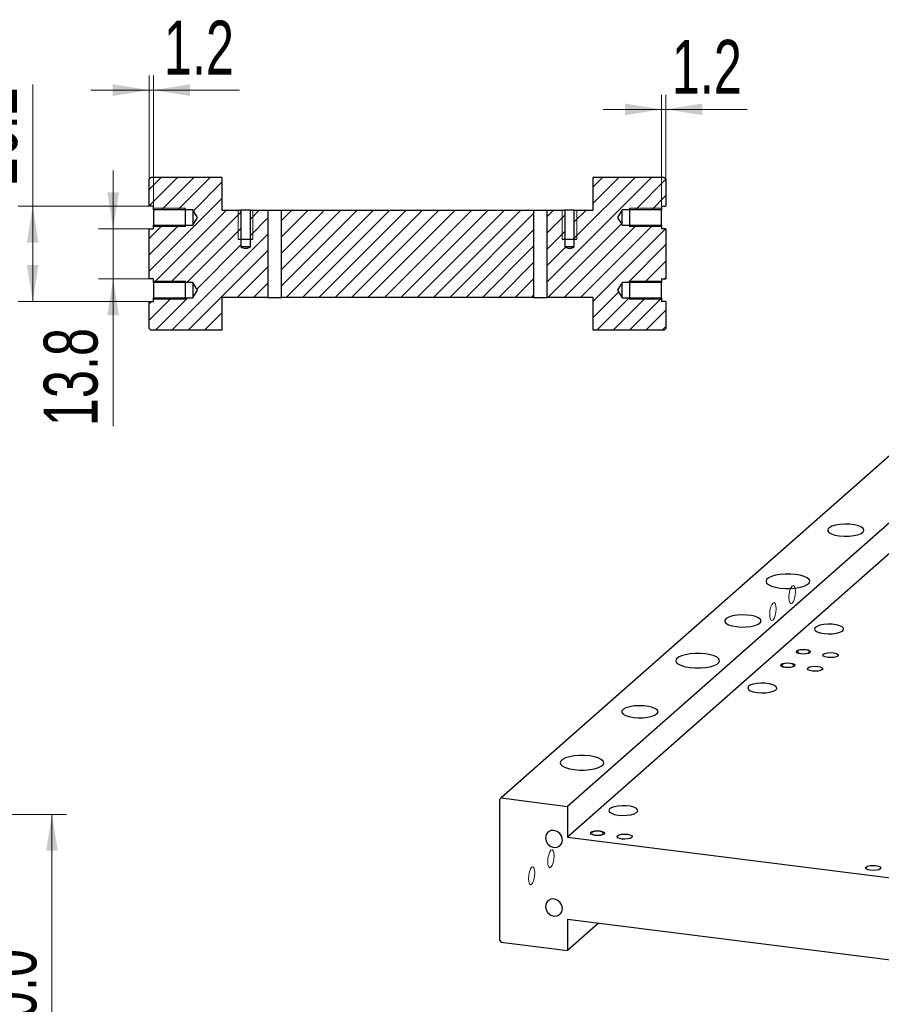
# Model space of a CAD drawing. Header units: millimetres. Extents: x 0 to 297, y 0 to 210.
# Tile 7 of 9: x 177 to 236, y 53 to 120. Entities that reach past the tile are written whole.
import ezdxf

# ---------------------------------------------------------------- set-up
doc = ezdxf.new("R2010")
doc.units = ezdxf.units.MM
doc.styles.add('SLDTEXTSTYLE1', font='TXT', dxfattribs={"width": 0.7})
doc.dimstyles.new('SLDDIMSTYLE1', dxfattribs={"dimtxt": 3.950146, "dimasz": 2.5, "dimexe": 0, "dimexo": 0.0625, "dimgap": 0.987537, "dimtad": 2, "dimdec": 1, "dimlfac": 4, "dimrnd": 1e-09, "dimzin": 12, "dimdsep": 46, "dimtxsty": 'SLDTEXTSTYLE1', "dimsah": 1, "dimcen": 0.09, "dimadec": 0, "dimazin": 3, "dimtfac": 1, "dimtmove": 0, "dimatfit": 0, "dimfxl": 0, "dimfrac": 2, "dimtolj": 1, "dimtzin": 12, "dimarcsym": 0})
doc.dimstyles.new('SLDDIMSTYLE3', dxfattribs={"dimtxt": 3.950146, "dimasz": 2.5, "dimexe": 0, "dimexo": 0.0625, "dimgap": 0.987537, "dimtad": 2, "dimdec": 1, "dimlfac": 4, "dimrnd": 1e-09, "dimzin": 4, "dimdsep": 46, "dimtxsty": 'SLDTEXTSTYLE1', "dimsah": 1, "dimcen": 0.09, "dimadec": 0, "dimazin": 1, "dimtfac": 1, "dimtofl": 0, "dimtmove": 0, "dimatfit": 3, "dimfxl": 0, "dimfrac": 2, "dimtolj": 1, "dimtzin": 12, "dimarcsym": 0})
doc.dimstyles.new('SLDDIMSTYLE4', dxfattribs={"dimtxt": 3.950146, "dimasz": 2.5, "dimexe": 0, "dimexo": 0.0625, "dimgap": 0.987537, "dimtad": 2, "dimdec": 1, "dimlfac": 4, "dimrnd": 1e-09, "dimzin": 12, "dimdsep": 46, "dimtxsty": 'SLDTEXTSTYLE1', "dimsah": 1, "dimcen": 0.09, "dimadec": 0, "dimazin": 3, "dimtfac": 1, "dimtofl": 0, "dimtmove": 0, "dimatfit": 3, "dimfxl": 0, "dimfrac": 2, "dimtolj": 1, "dimtzin": 12, "dimarcsym": 0})

# ---------------------------------------------------------------- blocks, each defined once
blk = doc.blocks.new('_D_52')
at = {"color": 7, "linetype": 'Continuous', "lineweight": 0}
for p, q in [((156.965, 65.752), (180.47, 65.752)), ((179.47, 35.752), (179.47, 65.752)), ((156.965, 35.752), (180.47, 35.752))]:
    blk.add_line(p, q, dxfattribs=at)
at = {"color": 7, "linetype": 'Continuous', "lineweight": 18}
for points in [[(179.47, 65.752), (179.07, 63.252), (179.87, 63.252)], [(179.47, 35.752), (179.87, 38.252), (179.07, 38.252)]]:
    blk.add_solid(points, dxfattribs=at)
at = {"color": 7, "linetype": 'Continuous', "lineweight": 18, "insert": (174.695, 47.83), "char_height": 3.7042, "attachment_point": 1, "rotation": 90, "style": 'SLDTEXTSTYLE1'}
blk.add_mtext('120.0', dxfattribs=at)
blk = doc.blocks.new('_D_68')
at = {"color": 7, "linetype": 'Continuous', "lineweight": 0}
for p, q in [((186.145, 109.399), (186.145, 116.52)), ((186.445, 107.549), (186.445, 116.52)), ((186.145, 115.52), (182.145, 115.52)), ((186.445, 115.52), (186.145, 115.52)), ((186.445, 115.52), (192.341, 115.52))]:
    blk.add_line(p, q, dxfattribs=at)
at = {"color": 7, "linetype": 'Continuous', "lineweight": 18}
for points in [[(186.145, 115.52), (183.645, 115.92), (183.645, 115.12)], [(186.445, 115.52), (188.945, 115.12), (188.945, 115.92)]]:
    blk.add_solid(points, dxfattribs=at)
at = {"color": 7, "linetype": 'Continuous', "lineweight": 18, "insert": (187.155, 120.295), "char_height": 3.7042, "attachment_point": 1, "style": 'SLDTEXTSTYLE1'}
blk.add_mtext('1.2', dxfattribs=at)
blk = doc.blocks.new('_D_69')
at = {"color": 7, "linetype": 'Continuous', "lineweight": 0}
for p, q in [((183.674, 105.999), (183.674, 109.999)), ((186.145, 105.999), (182.674, 105.999)), ((183.674, 102.549), (183.674, 105.999)), ((186.145, 102.549), (182.674, 102.549)), ((183.674, 102.549), (183.674, 92.428))]:
    blk.add_line(p, q, dxfattribs=at)
at = {"color": 7, "linetype": 'Continuous', "lineweight": 18}
for points in [[(183.674, 105.999), (184.074, 108.499), (183.274, 108.499)], [(183.674, 102.549), (183.274, 100.049), (184.074, 100.049)]]:
    blk.add_solid(points, dxfattribs=at)
at = {"color": 7, "linetype": 'Continuous', "lineweight": 18, "insert": (178.899, 92.428), "char_height": 3.7042, "attachment_point": 1, "rotation": 90, "style": 'SLDTEXTSTYLE1'}
blk.add_mtext('13.8', dxfattribs=at)
blk = doc.blocks.new('_D_70')
at = {"color": 7, "linetype": 'Continuous', "lineweight": 0}
for p, q in [((178.145, 107.549), (178.145, 115.9)), ((186.145, 107.549), (177.145, 107.549)), ((178.145, 107.549), (178.145, 100.999)), ((186.145, 100.999), (177.145, 100.999))]:
    blk.add_line(p, q, dxfattribs=at)
at = {"color": 7, "linetype": 'Continuous', "lineweight": 18}
for points in [[(178.145, 107.549), (177.745, 105.049), (178.545, 105.049)], [(178.145, 100.999), (178.545, 103.499), (177.745, 103.499)]]:
    blk.add_solid(points, dxfattribs=at)
at = {"color": 7, "linetype": 'Continuous', "lineweight": 18, "insert": (173.37, 108.985), "char_height": 3.7042, "attachment_point": 1, "rotation": 90, "style": 'SLDTEXTSTYLE1'}
blk.add_mtext('26.2', dxfattribs=at)
blk = doc.blocks.new('_D_71')
at = {"color": 7, "linetype": 'Continuous', "lineweight": 0}
for p, q in [((221.345, 107.549), (221.345, 115.198)), ((221.645, 109.399), (221.645, 115.198)), ((221.345, 114.198), (217.345, 114.198)), ((221.345, 114.198), (221.645, 114.198)), ((221.645, 114.198), (227.229, 114.198))]:
    blk.add_line(p, q, dxfattribs=at)
at = {"color": 7, "linetype": 'Continuous', "lineweight": 18}
for points in [[(221.345, 114.198), (218.845, 114.598), (218.845, 113.798)], [(221.645, 114.198), (224.145, 113.798), (224.145, 114.598)]]:
    blk.add_solid(points, dxfattribs=at)
at = {"color": 7, "linetype": 'Continuous', "lineweight": 18, "insert": (222.043, 118.973), "char_height": 3.7042, "attachment_point": 1, "style": 'SLDTEXTSTYLE1'}
blk.add_mtext('1.2', dxfattribs=at)

msp = doc.modelspace()

# ---------------------------------------------------------------- hatches: boundary and pattern name
at = {"linetype": 'Continuous', "lineweight": 18}
h = msp.add_hatch(dxfattribs=at)
h.set_pattern_fill('ANSI31', scale=0.25, angle=2.8e-322, style=0)
edge = h.paths.add_edge_path(flags=0)
edge.add_line((189.145, 101.249), (186.445, 101.249))
edge.add_line((186.445, 101.249), (186.445, 100.999))
edge.add_line((186.445, 100.999), (186.145, 100.999))
edge.add_line((186.145, 100.999), (186.145, 99.149))
edge.add_line((186.145, 99.149), (186.27, 99.024))
edge.add_line((186.27, 99.024), (191.145, 99.024))
edge.add_line((191.145, 99.024), (191.145, 101.274))
edge.add_line((191.145, 101.274), (194.308, 101.274))
edge.add_line((194.308, 101.274), (194.308, 107.274))
edge.add_line((194.308, 107.274), (193.098, 107.274))
edge.add_line((193.098, 107.274), (193.098, 104.749))
edge.add_spline(control_points=[(193.098, 104.749), (193.083, 104.741), (193.067, 104.734), (193.052, 104.727), (192.981, 104.696), (192.908, 104.667), (192.832, 104.656), (192.78, 104.648), (192.726, 104.651), (192.674, 104.662), (192.604, 104.677), (192.537, 104.705), (192.472, 104.735), (192.462, 104.74), (192.452, 104.744), (192.442, 104.749)], knot_values=[0.004341, 0.004341, 0.004341, 0.004341, 0.004546, 0.004546, 0.004546, 0.005472, 0.005472, 0.005472, 0.006106, 0.006106, 0.006106, 0.006966, 0.006966, 0.006966, 0.007096, 0.007096, 0.007096, 0.007096], weights=[1, 1, 1, 1, 1, 1, 1, 1, 1, 1, 1, 1, 1, 1, 1, 1], degree=3, periodic=0)
edge.add_line((192.442, 104.749), (192.442, 107.274))
edge.add_line((192.442, 107.274), (191.145, 107.274))
edge.add_line((191.145, 107.274), (191.145, 109.524))
edge.add_line((191.145, 109.524), (186.27, 109.524))
edge.add_line((186.27, 109.524), (186.145, 109.399))
edge.add_line((186.145, 109.399), (186.145, 107.549))
edge.add_line((186.145, 107.549), (186.445, 107.549))
edge.add_line((186.445, 107.549), (186.445, 107.299))
edge.add_line((186.445, 107.299), (189.145, 107.299))
edge.add_line((189.145, 107.299), (189.461, 106.774))
edge.add_line((189.461, 106.774), (189.145, 106.249))
edge.add_line((189.145, 106.249), (186.445, 106.249))
edge.add_line((186.445, 106.249), (186.445, 105.999))
edge.add_line((186.445, 105.999), (186.145, 105.999))
edge.add_line((186.145, 105.999), (186.145, 102.549))
edge.add_line((186.145, 102.549), (186.445, 102.549))
edge.add_line((186.445, 102.549), (186.445, 102.299))
edge.add_line((186.445, 102.299), (189.145, 102.299))
edge.add_line((189.145, 102.299), (189.461, 101.774))
edge.add_line((189.461, 101.774), (189.145, 101.249))
h = msp.add_hatch(dxfattribs=at)
h.set_pattern_fill('ANSI31', scale=0.25, angle=2.8e-322, style=0)
edge = h.paths.add_edge_path(flags=0)
edge.add_line((218.645, 101.249), (218.33, 101.774))
edge.add_line((218.33, 101.774), (218.645, 102.299))
edge.add_line((218.645, 102.299), (221.345, 102.299))
edge.add_line((221.345, 102.299), (221.345, 102.549))
edge.add_line((221.345, 102.549), (221.645, 102.549))
edge.add_line((221.645, 102.549), (221.645, 105.999))
edge.add_line((221.645, 105.999), (221.345, 105.999))
edge.add_line((221.345, 105.999), (221.345, 106.249))
edge.add_line((221.345, 106.249), (218.645, 106.249))
edge.add_line((218.645, 106.249), (218.33, 106.774))
edge.add_line((218.33, 106.774), (218.645, 107.299))
edge.add_line((218.645, 107.299), (221.345, 107.299))
edge.add_line((221.345, 107.299), (221.345, 107.549))
edge.add_line((221.345, 107.549), (221.645, 107.549))
edge.add_line((221.645, 107.549), (221.645, 109.399))
edge.add_line((221.645, 109.399), (221.52, 109.524))
edge.add_line((221.52, 109.524), (216.645, 109.524))
edge.add_line((216.645, 109.524), (216.645, 107.274))
edge.add_line((216.645, 107.274), (215.348, 107.274))
edge.add_line((215.348, 107.274), (215.348, 104.749))
edge.add_spline(control_points=[(215.348, 104.749), (215.333, 104.741), (215.317, 104.734), (215.302, 104.727), (215.231, 104.696), (215.158, 104.667), (215.082, 104.656), (215.03, 104.648), (214.976, 104.651), (214.924, 104.662), (214.854, 104.677), (214.787, 104.705), (214.722, 104.735), (214.712, 104.74), (214.702, 104.744), (214.692, 104.749)], knot_values=[0.004341, 0.004341, 0.004341, 0.004341, 0.004546, 0.004546, 0.004546, 0.005472, 0.005472, 0.005472, 0.006106, 0.006106, 0.006106, 0.006966, 0.006966, 0.006966, 0.007096, 0.007096, 0.007096, 0.007096], weights=[1, 1, 1, 1, 1, 1, 1, 1, 1, 1, 1, 1, 1, 1, 1, 1], degree=3, periodic=0)
edge.add_line((214.692, 104.749), (214.692, 107.274))
edge.add_line((214.692, 107.274), (213.482, 107.274))
edge.add_line((213.482, 107.274), (213.482, 101.274))
edge.add_line((213.482, 101.274), (216.645, 101.274))
edge.add_line((216.645, 101.274), (216.645, 99.024))
edge.add_line((216.645, 99.024), (221.52, 99.024))
edge.add_line((221.52, 99.024), (221.645, 99.149))
edge.add_line((221.645, 99.149), (221.645, 100.999))
edge.add_line((221.645, 100.999), (221.345, 100.999))
edge.add_line((221.345, 100.999), (221.345, 101.249))
edge.add_line((221.345, 101.249), (218.645, 101.249))
h = msp.add_hatch(dxfattribs=at)
h.set_pattern_fill('ANSI31', scale=0.25, angle=2.8e-322, style=0)
h.paths.add_polyline_path([(212.558, 101.274), (212.558, 107.274), (195.232, 107.274), (195.232, 101.274)], flags=0)

# ---------------------------------------------------------------- linework, layer by layer
at = {"color": 7, "linetype": 'Continuous', "lineweight": 25}
for p, q in [((186.27, 109.524), (186.145, 109.399)), ((186.145, 107.549), (186.145, 109.399)), ((191.145, 109.524), (186.27, 109.524)), ((191.145, 109.524), (191.145, 107.274)), ((221.52, 109.524), (216.645, 109.524)), ((216.645, 107.274), (216.645, 109.524)), ((221.645, 109.399), (221.52, 109.524)), ((221.645, 109.399), (221.645, 107.549)), ((186.445, 107.549), (186.145, 107.549)), ((186.445, 107.299), (186.445, 107.549)), ((189.145, 107.299), (186.445, 107.299)), ((186.445, 107.299), (186.445, 106.249)), ((188.645, 106.149), (188.645, 107.399)), ((189.145, 107.299), (189.145, 106.249)), ((189.461, 106.774), (189.145, 107.299)), ((191.145, 107.274), (192.442, 107.274)), ((192.442, 107.274), (192.442, 104.749)), ((193.098, 107.274), (192.442, 107.274)), ((193.098, 104.749), (193.098, 107.274)), ((193.098, 107.274), (194.308, 107.274)), ((194.308, 107.274), (194.308, 101.274)), ((194.308, 107.274), (195.232, 107.274)), ((195.232, 101.274), (195.232, 107.274)), ((195.232, 107.274), (212.558, 107.274)), ((212.558, 107.274), (212.558, 101.274)), ((212.558, 107.274), (213.482, 107.274)), ((213.482, 101.274), (213.482, 107.274)), ((213.482, 107.274), (214.692, 107.274)), ((214.692, 107.274), (214.692, 104.749)), ((215.348, 107.274), (214.692, 107.274)), ((215.348, 104.749), (215.348, 107.274)), ((215.348, 107.274), (216.645, 107.274)), ((218.645, 107.299), (218.33, 106.774)), ((218.645, 106.249), (218.645, 107.299)), ((221.345, 107.299), (218.645, 107.299)), ((219.145, 107.399), (219.145, 106.149)), ((221.345, 107.549), (221.345, 107.299)), ((221.345, 107.549), (221.645, 107.549)), ((221.345, 106.249), (221.345, 107.299)), ((186.445, 106.249), (189.145, 106.249)), ((186.445, 105.999), (186.445, 106.249)), ((189.145, 106.249), (189.461, 106.774)), ((218.33, 106.774), (218.645, 106.249)), ((218.645, 106.249), (221.345, 106.249)), ((221.345, 106.249), (221.345, 105.999)), ((186.145, 102.549), (186.145, 105.999)), ((186.145, 105.999), (186.445, 105.999)), ((221.645, 105.999), (221.345, 105.999)), ((221.645, 105.999), (221.645, 102.549)), ((192.27, 105.274), (193.27, 105.274)), ((214.52, 105.274), (215.52, 105.274)), ((193.098, 104.749), (192.442, 104.749)), ((252.757, 104.297), (210.331, 66.881)), ((215.348, 104.749), (214.692, 104.749)), ((257.317, 103.723), (214.891, 66.306)), ((186.445, 102.549), (186.145, 102.549)), ((186.445, 102.299), (186.445, 102.549)), ((189.145, 102.299), (186.445, 102.299)), ((186.445, 102.299), (186.445, 101.249)), ((188.645, 101.149), (188.645, 102.399)), ((189.145, 102.299), (189.145, 101.249)), ((189.461, 101.774), (189.145, 102.299)), ((218.645, 102.299), (218.33, 101.774)), ((218.645, 101.249), (218.645, 102.299)), ((221.345, 102.299), (218.645, 102.299)), ((219.145, 102.399), (219.145, 101.149)), ((221.345, 102.549), (221.345, 102.299)), ((221.345, 102.549), (221.645, 102.549)), ((221.345, 101.249), (221.345, 102.299)), ((189.145, 101.249), (189.461, 101.774)), ((257.317, 101.601), (214.891, 64.185)), ((218.33, 101.774), (218.645, 101.249)), ((186.145, 99.149), (186.145, 100.999)), ((186.145, 100.999), (186.445, 100.999)), ((186.445, 101.249), (189.145, 101.249)), ((186.445, 100.999), (186.445, 101.249)), ((191.145, 101.274), (191.145, 99.024)), ((194.308, 101.274), (191.145, 101.274)), ((194.308, 101.274), (195.232, 101.274)), ((212.558, 101.274), (195.232, 101.274)), ((212.558, 101.274), (213.482, 101.274)), ((216.645, 101.274), (213.482, 101.274)), ((216.645, 99.024), (216.645, 101.274)), ((218.645, 101.249), (221.345, 101.249)), ((221.345, 101.249), (221.345, 100.999)), ((221.645, 100.999), (221.345, 100.999)), ((221.645, 100.999), (221.645, 99.149)), ((186.145, 99.149), (186.27, 99.024)), ((191.145, 99.024), (186.27, 99.024)), ((221.52, 99.024), (216.645, 99.024)), ((221.52, 99.024), (221.645, 99.149)), ((210.331, 66.881), (210.214, 66.778)), ((210.214, 66.778), (210.214, 57.114)), ((210.331, 66.881), (214.891, 66.306)), ((214.891, 66.306), (214.891, 64.185)), ((214.891, 64.185), (238.744, 61.18)), ((238.744, 55.523), (214.891, 58.528)), ((214.891, 58.528), (214.891, 56.407)), ((216.996, 58.263), (214.891, 56.407)), ((210.214, 57.114), (210.331, 56.981)), ((210.331, 56.981), (214.891, 56.407))]:
    msp.add_line(p, q, dxfattribs=at)
at = {"color": 7, "linetype": 'Continuous', "lineweight": 18}
for p, q in [((186.445, 107.399), (188.645, 107.399)), ((192.27, 107.274), (192.27, 105.274)), ((193.27, 107.274), (193.27, 105.274)), ((214.52, 107.274), (214.52, 105.274)), ((215.52, 107.274), (215.52, 105.274)), ((221.345, 107.399), (219.145, 107.399)), ((186.445, 106.149), (188.645, 106.149)), ((221.345, 106.149), (219.145, 106.149)), ((186.445, 102.399), (188.645, 102.399)), ((221.345, 102.399), (219.145, 102.399)), ((186.445, 101.149), (188.645, 101.149)), ((221.345, 101.149), (219.145, 101.149))]:
    msp.add_line(p, q, dxfattribs=at)
at = {"color": 7, "linetype": 'Continuous', "lineweight": 25, "flags": 128}
for points in [[(233.557, 84.89), (233.889, 84.865), (234.229, 84.87), (234.552, 84.906), (234.834, 84.97), (235.054, 85.056), (235.196, 85.159), (235.249, 85.271), (235.209, 85.384), (235.08, 85.489), (234.871, 85.578), (234.596, 85.646), (234.278, 85.686), (233.939, 85.696), (233.604, 85.675), (233.299, 85.625), (233.046, 85.549), (232.863, 85.453), (232.765, 85.345), (232.758, 85.231), (232.843, 85.121), (233.014, 85.023), (233.258, 84.944), (233.557, 84.89)], [(229.492, 81.304), (229.843, 81.275), (230.204, 81.276), (230.555, 81.305), (230.875, 81.361), (231.146, 81.441), (231.351, 81.54), (231.479, 81.653), (231.522, 81.772), (231.478, 81.892), (231.349, 82.005), (231.144, 82.104), (230.873, 82.184), (230.552, 82.24), (230.201, 82.268), (229.839, 82.268), (229.488, 82.239), (229.168, 82.183), (228.898, 82.103), (228.693, 82.004), (228.565, 81.891), (228.522, 81.771), (228.566, 81.652), (228.694, 81.539), (228.9, 81.44), (229.171, 81.36), (229.492, 81.304)], [(226.486, 78.654), (226.818, 78.629), (227.158, 78.634), (227.481, 78.67), (227.763, 78.733), (227.983, 78.82), (228.125, 78.923), (228.178, 79.035), (228.138, 79.148), (228.009, 79.253), (227.799, 79.342), (227.525, 79.41), (227.207, 79.45), (226.868, 79.46), (226.533, 79.439), (226.228, 79.389), (225.975, 79.313), (225.792, 79.217), (225.694, 79.108), (225.687, 78.995), (225.772, 78.885), (225.943, 78.787), (226.187, 78.708), (226.486, 78.654)], [(232.507, 78.179), (232.798, 78.158), (233.095, 78.167), (233.371, 78.205), (233.602, 78.267), (233.767, 78.35), (233.851, 78.446), (233.847, 78.545), (233.756, 78.64), (233.585, 78.721), (233.349, 78.782), (233.071, 78.817), (232.773, 78.823), (232.483, 78.8), (232.227, 78.749), (232.027, 78.675), (231.901, 78.585), (231.861, 78.487), (231.909, 78.389), (232.041, 78.3), (232.247, 78.228), (232.507, 78.179)], [(224.365, 76.783), (224.014, 76.812), (223.652, 76.812), (223.301, 76.783), (222.981, 76.726), (222.711, 76.646), (222.506, 76.547), (222.378, 76.434), (222.335, 76.315), (222.379, 76.195), (222.507, 76.082), (222.713, 75.983), (222.984, 75.903), (223.304, 75.848), (223.656, 75.819), (224.017, 75.819), (224.368, 75.848), (224.688, 75.904), (224.959, 75.984), (225.164, 76.083), (225.291, 76.196), (225.335, 76.316), (225.291, 76.435), (225.162, 76.548), (224.956, 76.647), (224.685, 76.727), (224.365, 76.783)], [(230.937, 76.805), (231.096, 76.796), (231.253, 76.808), (231.384, 76.839), (231.469, 76.885), (231.496, 76.938), (231.459, 76.99), (231.366, 77.033), (231.229, 77.062), (231.07, 77.071), (230.914, 77.059), (230.783, 77.027), (230.697, 76.982), (230.671, 76.929), (230.707, 76.877), (230.801, 76.833), (230.937, 76.805)], [(233.445, 76.636), (233.337, 76.578), (233.17, 76.538), (232.971, 76.523), (232.769, 76.534), (232.595, 76.57), (232.476, 76.626), (232.429, 76.692), (232.463, 76.759), (232.571, 76.817), (232.738, 76.857), (232.938, 76.872), (233.14, 76.861), (233.314, 76.825), (233.433, 76.77), (233.479, 76.703), (233.445, 76.636)], [(229.877, 75.869), (230.036, 75.86), (230.192, 75.873), (230.323, 75.904), (230.409, 75.949), (230.435, 76.002), (230.399, 76.054), (230.305, 76.098), (230.169, 76.126), (230.01, 76.135), (229.853, 76.123), (229.722, 76.092), (229.637, 76.046), (229.61, 75.994), (229.647, 75.941), (229.74, 75.898), (229.877, 75.869)], [(232.385, 75.7), (232.276, 75.642), (232.11, 75.603), (231.91, 75.587), (231.708, 75.598), (231.534, 75.635), (231.415, 75.69), (231.369, 75.757), (231.402, 75.824), (231.511, 75.882), (231.677, 75.922), (231.877, 75.937), (232.079, 75.926), (232.253, 75.89), (232.372, 75.834), (232.418, 75.768), (232.385, 75.7)], [(227.911, 74.126), (228.202, 74.105), (228.499, 74.114), (228.775, 74.151), (229.006, 74.214), (229.171, 74.297), (229.255, 74.392), (229.251, 74.491), (229.16, 74.586), (228.989, 74.667), (228.753, 74.728), (228.474, 74.764), (228.177, 74.77), (227.887, 74.746), (227.631, 74.696), (227.431, 74.622), (227.305, 74.532), (227.264, 74.433), (227.312, 74.335), (227.445, 74.246), (227.651, 74.174), (227.911, 74.126)], [(219.415, 72.418), (219.747, 72.392), (220.087, 72.398), (220.41, 72.434), (220.692, 72.497), (220.912, 72.584), (221.054, 72.687), (221.107, 72.799), (221.067, 72.912), (220.938, 73.017), (220.728, 73.106), (220.454, 73.174), (220.136, 73.214), (219.797, 73.224), (219.462, 73.203), (219.157, 73.153), (218.903, 73.077), (218.721, 72.981), (218.622, 72.872), (218.616, 72.759), (218.701, 72.649), (218.872, 72.551), (219.116, 72.472), (219.415, 72.418)], [(215.349, 68.832), (215.701, 68.803), (216.062, 68.803), (216.413, 68.832), (216.733, 68.888), (217.004, 68.969), (217.209, 69.068), (217.337, 69.181), (217.38, 69.3), (217.336, 69.42), (217.207, 69.533), (217.001, 69.632), (216.73, 69.711), (216.41, 69.767), (216.059, 69.796), (215.697, 69.796), (215.346, 69.767), (215.026, 69.711), (214.756, 69.631), (214.551, 69.532), (214.423, 69.419), (214.38, 69.299), (214.424, 69.179), (214.552, 69.067), (214.758, 68.968), (215.029, 68.888), (215.349, 68.832)], [(218.365, 65.707), (218.656, 65.686), (218.953, 65.695), (219.229, 65.732), (219.46, 65.795), (219.625, 65.878), (219.709, 65.973), (219.705, 66.073), (219.614, 66.167), (219.443, 66.249), (219.207, 66.31), (218.929, 66.345), (218.631, 66.351), (218.341, 66.328), (218.085, 66.277), (217.885, 66.203), (217.759, 66.113), (217.718, 66.015), (217.767, 65.917), (217.899, 65.828), (218.105, 65.756), (218.365, 65.707)], [(214.54, 63.993), (214.496, 64.224), (214.369, 64.432), (214.179, 64.583), (213.955, 64.656), (213.732, 64.64), (213.542, 64.536), (213.415, 64.361), (213.371, 64.141), (213.415, 63.91), (213.542, 63.702), (213.732, 63.551), (213.955, 63.478), (214.179, 63.494), (214.369, 63.598), (214.496, 63.773), (214.54, 63.993)], [(216.795, 64.332), (216.954, 64.324), (217.111, 64.336), (217.242, 64.367), (217.327, 64.412), (217.353, 64.465), (217.317, 64.518), (217.224, 64.561), (217.087, 64.59), (216.928, 64.599), (216.771, 64.586), (216.641, 64.555), (216.555, 64.51), (216.529, 64.457), (216.565, 64.405), (216.659, 64.361), (216.795, 64.332)], [(219.303, 64.164), (219.195, 64.106), (219.028, 64.066), (218.828, 64.05), (218.626, 64.062), (218.453, 64.098), (218.334, 64.153), (218.287, 64.22), (218.321, 64.287), (218.429, 64.345), (218.596, 64.385), (218.796, 64.4), (218.998, 64.389), (219.171, 64.353), (219.291, 64.297), (219.337, 64.231), (219.303, 64.164)], [(236.374, 62.013), (236.266, 61.955), (236.099, 61.915), (235.9, 61.9), (235.698, 61.911), (235.524, 61.947), (235.405, 62.003), (235.359, 62.069), (235.392, 62.136), (235.501, 62.194), (235.667, 62.234), (235.867, 62.25), (236.069, 62.238), (236.243, 62.202), (236.362, 62.147), (236.408, 62.08), (236.374, 62.013)], [(214.54, 59.279), (214.496, 59.51), (214.369, 59.718), (214.179, 59.869), (213.955, 59.942), (213.732, 59.926), (213.542, 59.822), (213.415, 59.647), (213.371, 59.427), (213.415, 59.196), (213.542, 58.988), (213.732, 58.837), (213.955, 58.764), (214.179, 58.78), (214.369, 58.884), (214.496, 59.059), (214.54, 59.279)]]:
    msp.add_lwpolyline(points, dxfattribs=at)
at = {"color": 7, "linetype": 'Continuous', "lineweight": 18, "flags": 128}
for points in [[(230.101, 80.663), (230.118, 80.453), (230.166, 80.304), (230.238, 80.239), (230.322, 80.269), (230.407, 80.388), (230.478, 80.579), (230.526, 80.813), (230.543, 81.053), (230.526, 81.264), (230.478, 81.413), (230.407, 81.477), (230.322, 81.447), (230.238, 81.328), (230.166, 81.137), (230.118, 80.904), (230.101, 80.663)], [(228.775, 79.494), (228.792, 79.283), (228.84, 79.134), (228.912, 79.07), (228.996, 79.1), (229.081, 79.219), (229.153, 79.41), (229.2, 79.643), (229.217, 79.884), (229.2, 80.094), (229.153, 80.243), (229.081, 80.308), (228.996, 80.278), (228.912, 80.159), (228.84, 79.968), (228.792, 79.734), (228.775, 79.494)], [(230.907, 76.777), (230.741, 76.812), (230.628, 76.865), (230.584, 76.928), (230.616, 76.992), (230.719, 77.047), (230.878, 77.085), (231.068, 77.1), (231.26, 77.089), (231.426, 77.055), (231.539, 77.002), (231.583, 76.938), (231.551, 76.874), (231.448, 76.819), (231.289, 76.781), (231.099, 76.767), (230.907, 76.777)], [(229.846, 75.842), (229.68, 75.876), (229.567, 75.929), (229.523, 75.993), (229.555, 76.057), (229.658, 76.112), (229.817, 76.15), (230.007, 76.164), (230.199, 76.154), (230.365, 76.119), (230.478, 76.066), (230.522, 76.003), (230.49, 75.939), (230.387, 75.884), (230.228, 75.846), (230.038, 75.831), (229.846, 75.842)], [(216.764, 64.305), (216.599, 64.34), (216.485, 64.393), (216.441, 64.456), (216.473, 64.52), (216.577, 64.575), (216.735, 64.613), (216.926, 64.628), (217.118, 64.617), (217.284, 64.583), (217.397, 64.53), (217.441, 64.466), (217.409, 64.402), (217.306, 64.347), (217.147, 64.309), (216.957, 64.294), (216.764, 64.305)], [(213.528, 62.512), (213.545, 62.301), (213.593, 62.152), (213.665, 62.088), (213.749, 62.117), (213.834, 62.237), (213.906, 62.428), (213.953, 62.661), (213.97, 62.902), (213.953, 63.112), (213.906, 63.261), (213.834, 63.326), (213.749, 63.296), (213.665, 63.177), (213.593, 62.986), (213.545, 62.752), (213.528, 62.512)], [(212.202, 61.343), (212.219, 61.132), (212.267, 60.983), (212.339, 60.918), (212.423, 60.948), (212.508, 61.068), (212.58, 61.259), (212.628, 61.492), (212.644, 61.732), (212.628, 61.943), (212.58, 62.092), (212.508, 62.156), (212.423, 62.127), (212.339, 62.007), (212.267, 61.816), (212.219, 61.583), (212.202, 61.343)]]:
    msp.add_lwpolyline(points, dxfattribs=at)
at = {"color": 7, "linetype": 'Continuous', "lineweight": 25}
for points in [[(192.442, 104.749), (192.494, 104.724), (192.547, 104.701), (192.656, 104.664), (192.713, 104.651), (192.799, 104.651), (192.828, 104.654), (192.885, 104.665), (192.912, 104.673), (192.994, 104.701), (193.046, 104.724), (193.098, 104.749)], [(214.692, 104.749), (214.744, 104.724), (214.797, 104.701), (214.906, 104.664), (214.963, 104.651), (215.049, 104.651), (215.078, 104.654), (215.135, 104.665), (215.162, 104.673), (215.244, 104.701), (215.296, 104.724), (215.348, 104.749)]]:
    msp.add_open_spline(points, degree=3, knots=[0, 0, 0, 0, 0.25, 0.25, 0.5, 0.5, 0.625, 0.625, 0.75, 0.75, 1, 1, 1, 1], dxfattribs=at)

# ---------------------------------------------------------------- dimensions: what is measured, and where the dimension line sits
at = {"color": 7, "linetype": 'Continuous', "lineweight": 18}
for base, p1, p2, dimstyle, picture, middle in [((178.145, 100.999), (186.145, 107.549), (186.145, 100.999), 'SLDDIMSTYLE4', '_D_70', (178.145, 112.443)), ((183.674, 105.999), (186.145, 102.549), (186.145, 105.999), 'SLDDIMSTYLE1', '_D_69', (183.674, 95.885)), ((179.47, 65.752), (156.965, 35.752), (156.965, 65.752), 'SLDDIMSTYLE3', '_D_52', (179.47, 52.152))]:
    dim = msp.add_linear_dim(base=base, p1=p1, p2=p2, angle=90, dimstyle=dimstyle, dxfattribs=at)
    dim.commit()
    dim.dimension.update_dxf_attribs({"geometry": picture, "text_midpoint": middle, "dimtype": 160})
for base, p1, p2, picture, middle in [((186.145, 115.52), (186.445, 107.549), (186.145, 109.399), '_D_68', (189.748, 115.52)), ((221.645, 114.198), (221.345, 107.549), (221.645, 109.399), '_D_71', (224.636, 114.198))]:
    dim = msp.add_linear_dim(base=base, p1=p1, p2=p2, dimstyle='SLDDIMSTYLE1', dxfattribs=at)
    dim.commit()
    dim.dimension.update_dxf_attribs({"geometry": picture, "text_midpoint": middle, "dimtype": 160})

doc.saveas('drawing.dxf')
